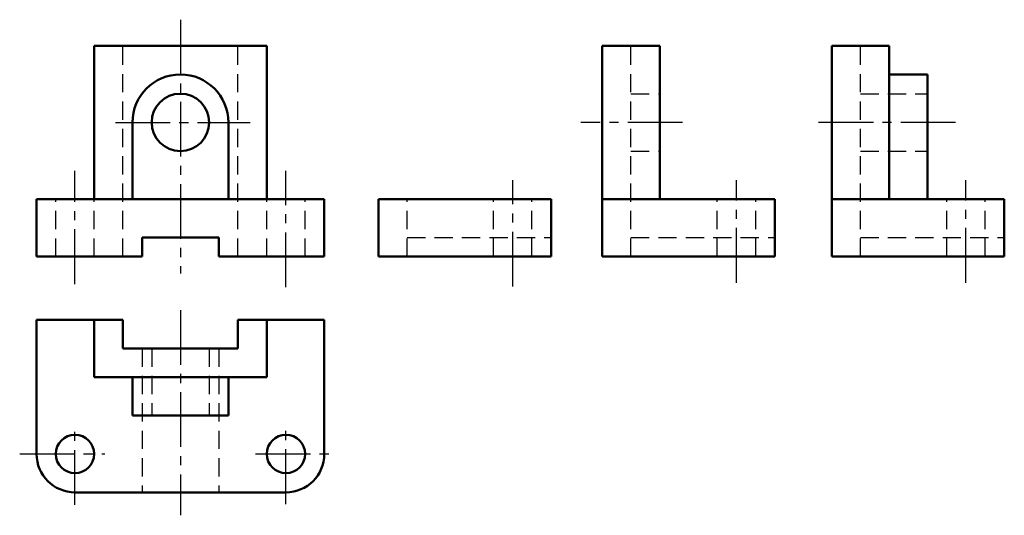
# Model space of a CAD drawing. Header units: millimetres. Extents: x 61 to 266, y 154 to 257.
import ezdxf

# ---------------------------------------------------------------- set-up
doc = ezdxf.new("R2010")
doc.units = ezdxf.units.MM
doc.header["$LTSCALE"] = 0.6
doc.linetypes.add('CENTER2', pattern=[28.575, 19.05, -3.175, 3.175, -3.175])
doc.linetypes.add('DASHED2', pattern=[9.525, 6.35, -3.175])
doc.layers.add('点画线层', color=3, linetype='CENTER2')
doc.layers.add('虚线层', color=2, linetype='DASHED2')
doc.layers.add('粗实线层', color=7, linetype='Continuous', lineweight=50)

msp = doc.modelspace()

# ---------------------------------------------------------------- linework, layer by layer
at = {"layer": '点画线层', "color": 7}
for p, q in [((94.5, 256.93), (94.5, 203.99)), ((80.93, 235.49), (109.01, 235.49)), ((199.2, 235.49), (177.97, 235.49)), ((256.14, 235.49), (225.82, 235.49)), ((72.5, 201.76), (72.5, 225.36)), ((116.5, 201.12), (116.5, 225.36)), ((163.78, 201.27), (163.78, 223.45)), ((210.45, 202.05), (210.45, 223.45)), ((258.3, 202.05), (258.3, 223.45)), ((94.5, 196.36), (94.5, 153.53)), ((72.5, 155.7), (72.5, 172.23)), ((116.5, 155.88), (116.5, 172.23)), ((60.98, 166.32), (78.7, 166.32)), ((110.17, 166.32), (127.27, 166.32))]:
    msp.add_line(p, q, dxfattribs=at)
at = {"layer": '粗实线层'}
for p, q in [((76.5, 251.49), (112.5, 251.49)), ((76.5, 251.49), (76.5, 219.49)), ((112.5, 251.49), (112.5, 219.49)), ((182.45, 251.49), (194.45, 251.49)), ((182.45, 251.49), (182.45, 219.49)), ((194.45, 251.49), (194.45, 219.49)), ((230.3, 251.49), (242.3, 251.49)), ((230.3, 251.49), (230.3, 219.49)), ((242.3, 251.49), (242.3, 219.49)), ((250.3, 245.49), (242.3, 245.49)), ((250.3, 245.49), (250.3, 235.49)), ((84.5, 235.49), (84.5, 219.49)), ((104.5, 219.49), (104.5, 235.49)), ((250.3, 235.49), (250.3, 219.49)), ((64.5, 207.49), (64.5, 219.49)), ((64.5, 219.49), (72.5, 219.49)), ((72.5, 219.49), (116.5, 219.49)), ((116.5, 219.49), (124.5, 219.49)), ((124.5, 207.49), (124.5, 219.49)), ((135.78, 219.49), (163.78, 219.49)), ((135.78, 207.49), (135.78, 219.49)), ((163.78, 219.49), (171.78, 219.49)), ((171.78, 207.49), (171.78, 219.49)), ((182.45, 219.49), (210.45, 219.49)), ((182.45, 207.49), (182.45, 219.49)), ((210.45, 219.49), (218.45, 219.49)), ((218.45, 207.49), (218.45, 219.49)), ((230.3, 219.49), (258.3, 219.49)), ((230.3, 207.49), (230.3, 219.49)), ((258.3, 219.49), (266.3, 219.49)), ((266.3, 207.49), (266.3, 219.49)), ((86.5, 211.49), (86.5, 207.49)), ((102.5, 211.49), (86.5, 211.49)), ((102.5, 207.49), (102.5, 211.49)), ((64.5, 207.49), (72.5, 207.49)), ((72.5, 207.49), (86.5, 207.49)), ((102.5, 207.49), (116.5, 207.49)), ((116.5, 207.49), (124.5, 207.49)), ((135.78, 207.49), (163.78, 207.49)), ((163.78, 207.49), (171.78, 207.49)), ((182.45, 207.49), (210.45, 207.49)), ((210.45, 207.49), (218.45, 207.49)), ((230.3, 207.49), (258.3, 207.49)), ((258.3, 207.49), (266.3, 207.49)), ((64.5, 194.32), (64.5, 166.32)), ((76.5, 194.32), (64.5, 194.32)), ((76.5, 194.32), (76.5, 182.32)), ((82.5, 194.32), (76.5, 194.32)), ((82.5, 188.32), (82.5, 194.32)), ((106.5, 194.32), (106.5, 188.32)), ((112.5, 194.32), (106.5, 194.32)), ((112.5, 182.32), (112.5, 194.32)), ((124.5, 194.32), (112.5, 194.32)), ((124.5, 166.32), (124.5, 194.32)), ((106.5, 188.32), (82.5, 188.32)), ((76.5, 182.32), (112.5, 182.32)), ((84.5, 174.32), (84.5, 182.32)), ((104.5, 174.32), (104.5, 182.32)), ((104.5, 174.32), (84.5, 174.32)), ((72.5, 158.32), (116.5, 158.32))]:
    msp.add_line(p, q, dxfattribs=at)
for centre, radius in [((94.5, 235.49), 6), ((72.5, 166.32), 4), ((116.5, 166.32), 4)]:
    msp.add_circle(centre, radius, dxfattribs=at)
for centre, radius, start, end in [((94.5, 235.49), 10, 0, 180), ((72.5, 166.32), 8, 180, 270), ((116.5, 166.32), 8, 270, 0)]:
    msp.add_arc(centre, radius, start, end, dxfattribs=at)
at = {"layer": '虚线层', "color": 7}
for p, q in [((82.5, 207.49), (82.5, 251.49)), ((106.5, 207.49), (106.5, 251.49)), ((188.45, 207.49), (188.45, 251.49)), ((236.3, 207.49), (236.3, 251.49)), ((188.45, 241.49), (194.45, 241.49)), ((236.3, 241.49), (250.3, 241.49)), ((188.45, 229.49), (194.45, 229.49)), ((236.3, 229.49), (250.3, 229.49)), ((68.5, 207.49), (68.5, 219.49)), ((76.5, 207.49), (76.5, 219.49)), ((112.5, 207.49), (112.5, 219.49)), ((120.5, 207.49), (120.5, 219.49)), ((141.78, 207.49), (141.78, 219.49)), ((159.78, 207.49), (159.78, 219.49)), ((167.78, 207.49), (167.78, 219.49)), ((206.45, 207.49), (206.45, 219.49)), ((214.45, 207.49), (214.45, 219.49)), ((254.3, 207.49), (254.3, 219.49)), ((262.3, 207.49), (262.3, 219.49)), ((141.78, 211.49), (171.78, 211.49)), ((188.45, 211.49), (218.45, 211.49)), ((236.3, 211.49), (266.3, 211.49)), ((86.5, 188.32), (86.5, 158.32)), ((88.5, 188.32), (88.5, 174.32)), ((100.5, 188.32), (100.5, 174.32)), ((102.5, 188.32), (102.5, 158.32))]:
    msp.add_line(p, q, dxfattribs=at)

doc.saveas('drawing.dxf')
